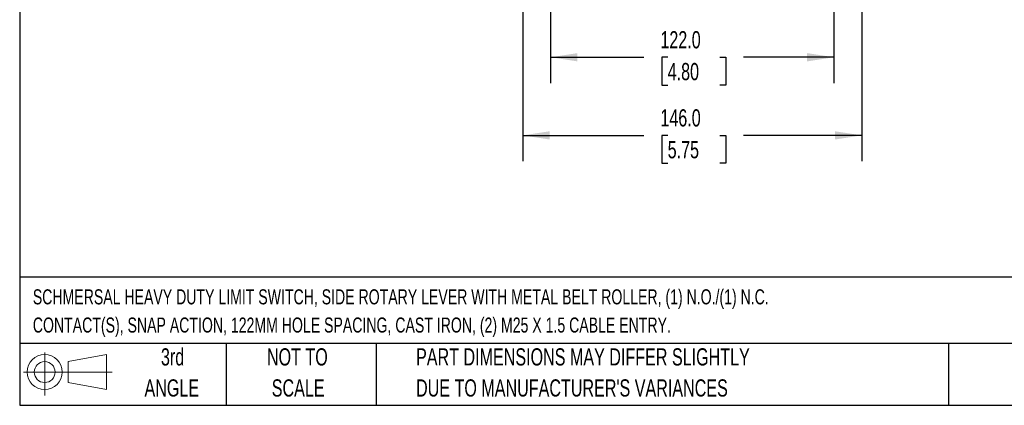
# Model space of a CAD drawing. Header units: millimetres. Extents: x 22 to 956, y 22 to 733.
# Tile 1 of 10: x 22 to 446, y 22 to 188. Entities that reach past the tile are written whole.
import ezdxf

# ---------------------------------------------------------------- set-up
doc = ezdxf.new("R2010")
doc.units = ezdxf.units.MM
doc.header["$LTSCALE"] = 3.5
doc.layers.add('DIMENSIONS', color=140, linetype='Continuous', lineweight=25)
doc.layers.add('TEXT', color=140, linetype='Continuous', lineweight=25)
doc.styles.add('SLDTEXTSTYLE0', font='TXT', dxfattribs={"width": 0.7})
doc.dimstyles.new('SLDDIMSTYLE1', dxfattribs={"dimtxt": 7.553027, "dimasz": 11.557, "dimexe": 0, "dimexo": 0.0625, "dimgap": 1.888257, "dimtad": 0, "dimtih": 1, "dimtoh": 1, "dimrnd": 1e-09, "dimzin": 4, "dimdsep": 46, "dimtxsty": 'SLDTEXTSTYLE0', "dimsah": 1, "dimcen": 0.09, "dimadec": 0, "dimazin": 1, "dimtfac": 1, "dimtofl": 0, "dimtmove": 0, "dimatfit": 3, "dimfxl": 0, "dimfrac": 2, "dimtolj": 1, "dimtzin": 12, "dimarcsym": 0})

# ---------------------------------------------------------------- blocks, each defined once
blk = doc.blocks.new('Block11')
at = {"color": 7, "linetype": 'Continuous', "lineweight": 18}
for p, q in [((9.06, 18.59), (9.06, 0)), ((19.18, 14.59), (35.61, 17.61)), ((35.61, 17.61), (35.61, 2.56)), ((19.18, 5.59), (19.18, 14.59)), ((0, 10.09), (38.06, 10.09)), ((19.18, 5.59), (35.61, 2.56))]:
    blk.add_line(p, q, dxfattribs=at)
for radius in [7.53, 4.5]:
    blk.add_circle((9.06, 10.09), radius, dxfattribs=at)
blk = doc.blocks.new('Block12')
at = {"color": 7, "linetype": 'Continuous'}
blk.add_blockref('Block11', (0, 0), dxfattribs=at)
blk = doc.blocks.new('_D_2')
at = {"layer": 'DIMENSIONS'}
for p, q in [((250.88, 351.35), (250.88, 160.98)), ((372.88, 351.35), (372.88, 160.98)), ((250.88, 172.09), (291.05, 172.09)), ((301.28, 172.09), (298.75, 172.09)), ((298.75, 172.09), (298.75, 160.08)), ((323.73, 172.09), (326.26, 172.09)), ((326.26, 172.09), (326.26, 160.08)), ((372.88, 172.09), (333.96, 172.09)), ((298.75, 160.08), (301.28, 160.08)), ((326.26, 160.08), (323.73, 160.08))]:
    blk.add_line(p, q, dxfattribs=at)
for points in [[(250.88, 172.09), (262.44, 170.31), (262.44, 173.87)], [(372.88, 172.09), (361.32, 173.87), (361.32, 170.31)]]:
    blk.add_solid(points, dxfattribs=at)
at = {"layer": 'DIMENSIONS', "char_height": 7.408, "attachment_point": 1, "style": 'SLDTEXTSTYLE0'}
for s, insert in [('122.0', (298.14, 183.33)), ('4.80', (301.28, 169.63))]:
    blk.add_mtext(s, dxfattribs=dict(at, insert=insert))
blk = doc.blocks.new('_D_3')
at = {"layer": 'DIMENSIONS'}
for p, q in [((238.88, 342.14), (238.88, 127.33)), ((384.88, 342.14), (384.88, 127.33)), ((238.88, 138.45), (291.05, 138.45)), ((301.28, 138.45), (298.75, 138.45)), ((298.75, 138.45), (298.75, 126.44)), ((323.73, 138.45), (326.26, 138.45)), ((326.26, 138.45), (326.26, 126.44)), ((384.88, 138.45), (333.96, 138.45)), ((298.75, 126.44), (301.28, 126.44)), ((326.26, 126.44), (323.73, 126.44))]:
    blk.add_line(p, q, dxfattribs=at)
for points in [[(238.88, 138.45), (250.44, 136.67), (250.44, 140.22)], [(384.88, 138.45), (373.32, 140.22), (373.32, 136.67)]]:
    blk.add_solid(points, dxfattribs=at)
at = {"layer": 'DIMENSIONS', "char_height": 7.408, "attachment_point": 1, "style": 'SLDTEXTSTYLE0'}
for s, insert in [('146.0', (298.14, 149.69)), ('5.75', (301.28, 135.99))]:
    blk.add_mtext(s, dxfattribs=dict(at, insert=insert))

msp = doc.modelspace()

# ---------------------------------------------------------------- linework, layer by layer
at = {"layer": 'TEXT'}
for p, q in [((22.225, 733.425), (22.225, 22.225)), ((955.675, 77.441), (22.225, 77.441)), ((955.675, 48.895), (22.225, 48.895)), ((111.125, 48.895), (111.125, 22.225)), ((175.741, 48.895), (175.741, 22.225)), ((422.263, 48.895), (422.263, 22.225)), ((22.225, 22.225), (955.675, 22.225))]:
    msp.add_line(p, q, dxfattribs=at)

# ---------------------------------------------------------------- block references
msp.add_blockref('Block12', (23.933, 26.438), dxfattribs=at)

# ---------------------------------------------------------------- texts
at = {"layer": 'TEXT', "style": 'SLDTEXTSTYLE0'}
for s, insert, char_height, attachment_point in [('SCHMERSAL HEAVY DUTY LIMIT SWITCH, SIDE ROTARY LEVER WITH METAL BELT ROLLER, (1) N.O./(1) N.C.', (27.88, 72.171), 6.48229, 1), ('CONTACT(S), SNAP ACTION, 122MM HOLE SPACING, CAST IRON, (2) M25 X 1.5 CABLE ENTRY.', (27.88, 60.028), 6.48229, 1), ('3rd', (88.069, 46.774), 7.4083, 2), ('NOT TO', (141.805, 46.774), 7.4083, 2), ('PART DIMENSIONS MAY DIFFER SLIGHTLY', (192.917, 46.774), 7.40833, 1), ('ANGLE', (87.727, 33.396), 7.4083, 2), ('SCALE', (142.142, 33.396), 7.4083, 2), ("DUE TO MANUFACTURER'S VARIANCES", (192.917, 33.396), 7.40833, 1)]:
    msp.add_mtext(s, dxfattribs=dict(at, insert=insert, char_height=char_height, attachment_point=attachment_point))

# ---------------------------------------------------------------- dimensions: what is measured, and where the dimension line sits
at = {"layer": 'DIMENSIONS'}
for base, p1, p2, picture, middle in [((372.879, 172.088), (250.879, 355.798), (372.879, 355.798), '_D_2', (312.506, 172.088)), ((384.879, 138.446), (238.879, 346.588), (384.879, 346.588), '_D_3', (312.506, 138.446))]:
    dim = msp.add_linear_dim(base=base, p1=p1, p2=p2, dimstyle='SLDDIMSTYLE1', dxfattribs=at)
    dim.commit()
    dim.dimension.update_dxf_attribs({"geometry": picture, "text_midpoint": middle, "dimtype": 160})

doc.saveas('drawing.dxf')
